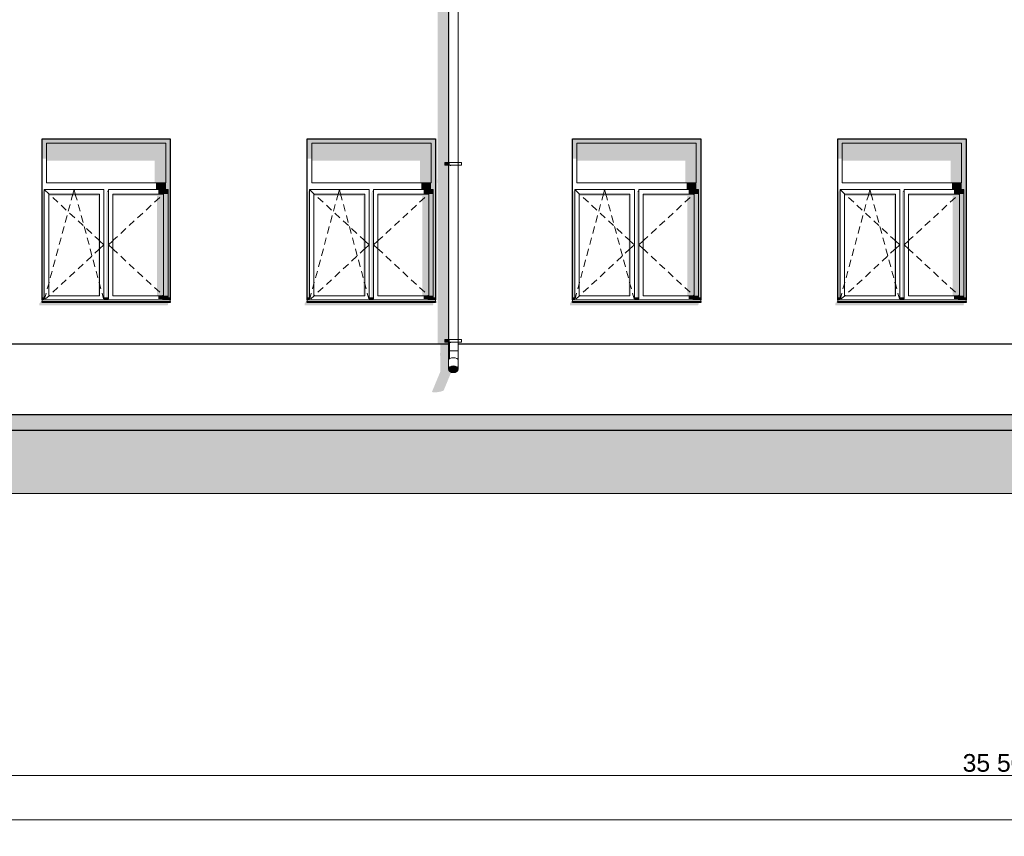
# Model space of a CAD drawing. Header units: millimetres. Extents: x -95523 to 190468, y -7401 to 17692.
# Tile 74 of 139: x 74095 to 85230, y -5385 to 3848. Entities that reach past the tile are written whole.
import ezdxf

# ---------------------------------------------------------------- set-up
doc = ezdxf.new("R2010")
doc.units = ezdxf.units.MM
doc.header["$MEASUREMENT"] = 0
for name, color, linetype, lineweight in [('1 Молдинги_Ном._пера__120', 7, 'Continuous', 5), ('1_Цоколь_Ном._пера__21', 7, 'Continuous', 30), ('2D - Общий_Ном._пера__120', 7, 'Continuous', 5), ('2D - Общий_Ном._пера__2', 8, 'Continuous', 15), ('Конструктив - Стены Несущие_Ном._пера__21', 7, 'Continuous', 30), ('Новый_1 ВОДОСТОК_Ном._пера__120', 7, 'Continuous', 5), ('Новый_Размер - Общий_Ном._пера__1', 7, 'Continuous', 15), ('Окна Archicad_Ном._пера__120', 7, 'Continuous', 5), ('Окна Archicad_Ном._пера__21', 7, 'Continuous', 30), ('Размер - Общий_Ном._пера__1', 7, 'Continuous', 15)]:
    doc.layers.add(name, color=color, linetype=linetype, lineweight=lineweight)
for name, color, linetype in [('1_Цоколь', 7, 'Continuous'), ('Конструктив - Стены Несущие', 7, 'Continuous'), ('Новый_1 ВОДОСТОК', 7, 'Continuous'), ('Новый_Размер - Общий', 7, 'Continuous'), ('Окна Archicad', 7, 'Continuous'), ('Размер - Общий', 7, 'Continuous')]:
    doc.layers.add(name, color=color, linetype=linetype)
doc.styles.add('СГЕНЕРИР_СТИЛЬ_2', font='arial.ttf')
doc.dimstyles.new('СГЕНЕРИР_СТИЛЬ__1', dxfattribs={"dimtxt": 200, "dimasz": 190, "dimexe": 0.18, "dimexo": 0.0625, "dimgap": 0, "dimtad": 1, "dimtih": 1, "dimtoh": 1, "dimdec": 0, "dimzin": 0, "dimdsep": 46, "dimtxsty": 'СГЕНЕРИР_СТИЛЬ_2', "dimblk": 'ARROWHEAD_6', "dimblk1": 'ARROWHEAD_6', "dimblk2": 'ARROWHEAD_6', "dimcen": 0.09, "dimclrd": 7, "dimclre": 7, "dimclrt": 7, "dimazin": 0, "dimtfac": 1, "dimtdec": 4, "dimtmove": 0, "dimatfit": 3, "dimfxl": 1, "dimtolj": 1, "dimtzin": 0, "dimarcsym": 0})

# ---------------------------------------------------------------- blocks, each defined once
blk = doc.blocks.new('Элемент Разреза_3_1', base_point=(95181, -198))
at = {"layer": 'Конструктив - Стены Несущие', "linetype": 'Continuous', "lineweight": 0, "true_color": 0x000000}
for points in [[(78819, 2035), (78819, 2005), (78822, 1997), (78822, 182), (78943, 182), (78943, 202), (78903, 202), (78903, 232), (78943, 232), (78943, 2202), (78903, 2202), (78903, 2232), (78943, 2232), (78943, 3652), (78822, 3652), (78822, 2048)], [(74318, 638), (74318, 618), (75768, 618), (75778, 642), (75771, 642), (75778, 652), (74348, 652), (74348, 682)], [(77317, 618), (78767, 618), (78777, 642), (78770, 642), (78777, 652), (77347, 652), (77347, 682), (77317, 638)], [(80347, 682), (80317, 638), (80317, 618), (81767, 618), (81777, 642), (81770, 642), (81777, 652), (80347, 652)], [(83318, 638), (83318, 618), (84768, 618), (84778, 642), (84770, 642), (84777, 652), (83348, 652), (83348, 682)]]:
    blk.add_hatch(color=18, dxfattribs=at).paths.add_polyline_path(points)
blk = doc.blocks.new('Элемент Разреза_20_1', base_point=(95181, -198))
at = {"layer": 'Окна Archicad', "linetype": 'Continuous', "lineweight": 0, "true_color": 0x000000}
for points in [[(75748, 2452), (75798, 2452), (75798, 2502), (74348, 2502), (74348, 2452), (74398, 2452)], [(74398, 2452), (74348, 2452), (74348, 2276), (74398, 2276)], [(75748, 2452), (74398, 2452), (74398, 2255), (75623, 2255), (75623, 2002), (75748, 2002)], [(75748, 2452), (75748, 2002), (75748, 1927), (75773, 1927), (75773, 702), (75798, 702), (75798, 2452)], [(74373, 1927), (74348, 1892), (74348, 702), (74373, 702)], [(75080, 1902), (75073, 1892), (75073, 702), (75098, 702), (75098, 1902)], [(75080, 1902), (75098, 1902), (75098, 1927)], [(75748, 2002), (75638, 2002), (75638, 1927), (75748, 1927)], [(75663, 1877), (75773, 1877), (75773, 1927), (75663, 1927)], [(74423, 1856), (74983, 1856), (74983, 727), (74998, 727), (74998, 1877), (74423, 1877)], [(75723, 1877), (75148, 1877), (75148, 1856), (75648, 1856), (75648, 727), (75723, 727)], [(75723, 727), (75773, 727), (75773, 1877), (75723, 1877)], [(74373, 702), (74349, 702), (74349, 692), (74373, 692)], [(74373, 692), (74349, 692), (74373, 691)], [(75074, 692), (75098, 692), (75098, 702), (75074, 702)], [(75098, 691), (75098, 692), (75074, 692)], [(75663, 727), (75663, 691), (75773, 691), (75773, 727)], [(75798, 682), (75798, 692), (75773, 692), (75773, 691), (75663, 691)], [(75773, 702), (75773, 692), (75798, 692), (75798, 702)], [(74348, 652), (75798, 652), (75798, 661), (74348, 661)]]:
    blk.add_hatch(color=18, dxfattribs=at).paths.add_polyline_path(points)
at = {"layer": 'Окна Archicad_Ном._пера__120', "color": 7, "linetype": 'Continuous', "lineweight": 5}
for p, q in [((74398, 2002), (74398, 2452)), ((74398, 2452), (75748, 2452)), ((75748, 2452), (75748, 2002)), ((74373, 1927), (74373, 1877)), ((75048, 1927), (74373, 1927)), ((74373, 1927), (74427, 1877)), ((75748, 2002), (74398, 2002)), ((74697, 1877), (74711, 1927)), ((74724, 1877), (74711, 1927)), ((75048, 1877), (75048, 1927)), ((75098, 1927), (75098, 1877)), ((75773, 1927), (75098, 1927)), ((75773, 1927), (75719, 1877)), ((75773, 1877), (75773, 1927)), ((74373, 1877), (74373, 727)), ((74423, 727), (74423, 1877)), ((74423, 1877), (74998, 1877)), ((74427, 1877), (74432, 1873)), ((74468, 1839), (74527, 1785)), ((74678, 1807), (74690, 1850)), ((74690, 1850), (74697, 1877)), ((74731, 1850), (74724, 1877)), ((74743, 1807), (74731, 1850)), ((74998, 1877), (74998, 727)), ((75048, 727), (75048, 1877)), ((75098, 1877), (75098, 727)), ((75148, 727), (75148, 1877)), ((75148, 1877), (75723, 1877)), ((75678, 1839), (75619, 1785)), ((75719, 1877), (75714, 1873)), ((75723, 1877), (75723, 727)), ((75773, 727), (75773, 1877)), ((74564, 1751), (74622, 1696)), ((74644, 1682), (74665, 1759)), ((74777, 1682), (74756, 1759)), ((75582, 1751), (75524, 1696)), ((74610, 1556), (74631, 1633)), ((74659, 1662), (74718, 1608)), ((74755, 1574), (74813, 1520)), ((74811, 1556), (74790, 1633)), ((75391, 1574), (75333, 1520)), ((75487, 1662), (75428, 1608)), ((74576, 1430), (74597, 1508)), ((74845, 1430), (74824, 1508)), ((74850, 1486), (74909, 1431)), ((75296, 1486), (75237, 1431)), ((74542, 1305), (74563, 1382)), ((74879, 1305), (74858, 1382)), ((74945, 1398), (74989, 1357)), ((74989, 1357), (74998, 1349)), ((74998, 1349), (75048, 1302)), ((75148, 1349), (75098, 1302)), ((75157, 1357), (75148, 1349)), ((75201, 1398), (75157, 1357)), ((74509, 1179), (74529, 1257)), ((74912, 1179), (74892, 1257)), ((74945, 1207), (74989, 1248)), ((74989, 1248), (74998, 1256)), ((74998, 1256), (75048, 1302)), ((75148, 1256), (75098, 1302)), ((75157, 1248), (75148, 1256)), ((75201, 1207), (75157, 1248)), ((74475, 1054), (74496, 1131)), ((74850, 1119), (74909, 1173)), ((74946, 1054), (74925, 1131)), ((75296, 1119), (75237, 1173)), ((74441, 928), (74462, 1006)), ((74755, 1031), (74813, 1085)), ((74980, 928), (74959, 1006)), ((75391, 1031), (75333, 1085)), ((74564, 854), (74622, 908)), ((74659, 942), (74718, 997)), ((75487, 942), (75428, 997)), ((75582, 854), (75524, 908)), ((74407, 803), (74423, 863)), ((74423, 863), (74428, 880)), ((74468, 766), (74527, 820)), ((74998, 863), (74993, 880)), ((75014, 803), (74998, 863)), ((75678, 766), (75619, 820)), ((74348, 702), (74373, 702)), ((74348, 692), (74373, 692)), ((74348, 682), (74348, 681)), ((74348, 681), (74348, 661)), ((74348, 681), (75798, 681)), ((74373, 727), (74373, 691)), ((74377, 691), (74394, 755)), ((74388, 691), (74427, 727)), ((74998, 727), (74423, 727)), ((74427, 727), (74432, 732)), ((75044, 691), (75027, 755)), ((75048, 691), (75048, 727)), ((75048, 702), (75098, 702)), ((75048, 692), (75098, 692)), ((75098, 727), (75098, 691)), ((75723, 727), (75148, 727)), ((75719, 727), (75714, 732)), ((75758, 691), (75719, 727)), ((75773, 691), (75773, 727)), ((75773, 702), (75798, 702)), ((75773, 692), (75798, 692)), ((75798, 682), (75798, 681)), ((75798, 681), (75798, 661)), ((74348, 661), (75798, 661))]:
    blk.add_line(p, q, dxfattribs=at)
at = {"layer": 'Окна Archicad_Ном._пера__21', "color": 7, "linetype": 'Continuous', "lineweight": 30}
for p, q in [((74348, 682), (74348, 2502)), ((74348, 2502), (75798, 2502)), ((75798, 2502), (75798, 682)), ((74348, 652), (74348, 661)), ((75798, 652), (74348, 652)), ((75798, 661), (75798, 652))]:
    blk.add_line(p, q, dxfattribs=at)
blk = doc.blocks.new('Элемент Разреза_21_1', base_point=(95181, -198))
at = {"layer": 'Окна Archicad', "linetype": 'Continuous', "lineweight": 0, "true_color": 0x000000}
for points in [[(77347, 2452), (77397, 2452), (78747, 2452), (78797, 2452), (78797, 2502), (77347, 2502)], [(77347, 2276), (77397, 2276), (77397, 2452), (77347, 2452)], [(78747, 2452), (77397, 2452), (77397, 2255), (78622, 2255), (78622, 2002), (78747, 2002)], [(78772, 1927), (78772, 702), (78797, 702), (78797, 2452), (78747, 2452), (78747, 2002), (78747, 1927)], [(77372, 1927), (77347, 1892), (77347, 702), (77372, 702)], [(78072, 1892), (78072, 702), (78097, 702), (78097, 1902), (78080, 1902)], [(78080, 1902), (78097, 1902), (78097, 1927)], [(78747, 2002), (78637, 2002), (78637, 1927), (78747, 1927)], [(78662, 1877), (78772, 1877), (78772, 1927), (78662, 1927)], [(77422, 1856), (77982, 1856), (77982, 727), (77997, 727), (77997, 1877), (77422, 1877)], [(78722, 1877), (78147, 1877), (78147, 1856), (78647, 1856), (78647, 727), (78722, 727)], [(78722, 727), (78772, 727), (78772, 1877), (78722, 1877)], [(77348, 692), (77372, 692), (77372, 702), (77348, 702)], [(77372, 692), (77348, 692), (77372, 691)], [(78073, 702), (78073, 692), (78097, 692), (78097, 702)], [(78073, 692), (78097, 691), (78097, 692)], [(78772, 727), (78662, 727), (78662, 691), (78772, 691)], [(78797, 682), (78797, 692), (78772, 692), (78772, 691), (78662, 691)], [(78772, 702), (78772, 692), (78797, 692), (78797, 702)], [(77347, 652), (78797, 652), (78797, 661), (77347, 661)]]:
    blk.add_hatch(color=18, dxfattribs=at).paths.add_polyline_path(points)
at = {"layer": 'Окна Archicad_Ном._пера__120', "color": 7, "linetype": 'Continuous', "lineweight": 5}
for p, q in [((77397, 2002), (77397, 2452)), ((77397, 2452), (78747, 2452)), ((78747, 2452), (78747, 2002)), ((77372, 1927), (77372, 1877)), ((78047, 1927), (77372, 1927)), ((77372, 1927), (77426, 1877)), ((78747, 2002), (77397, 2002)), ((77696, 1877), (77710, 1927)), ((77723, 1877), (77710, 1927)), ((78047, 1877), (78047, 1927)), ((78097, 1927), (78097, 1877)), ((78772, 1927), (78097, 1927)), ((78772, 1927), (78718, 1877)), ((78772, 1877), (78772, 1927)), ((77372, 1877), (77372, 727)), ((77422, 727), (77422, 1877)), ((77422, 1877), (77997, 1877)), ((77426, 1877), (77431, 1873)), ((77468, 1839), (77526, 1785)), ((77677, 1807), (77689, 1850)), ((77689, 1850), (77696, 1877)), ((77731, 1850), (77723, 1877)), ((77742, 1807), (77731, 1850)), ((77997, 1877), (77997, 727)), ((78047, 727), (78047, 1877)), ((78097, 1877), (78097, 727)), ((78147, 727), (78147, 1877)), ((78147, 1877), (78722, 1877)), ((78677, 1839), (78618, 1785)), ((78718, 1877), (78713, 1873)), ((78722, 1877), (78722, 727)), ((78772, 727), (78772, 1877)), ((77563, 1751), (77622, 1696)), ((77643, 1682), (77664, 1759)), ((77776, 1682), (77755, 1759)), ((78581, 1751), (78523, 1696)), ((77609, 1556), (77630, 1633)), ((77658, 1662), (77717, 1608)), ((77754, 1574), (77812, 1520)), ((77810, 1556), (77789, 1633)), ((78391, 1574), (78332, 1520)), ((78486, 1662), (78427, 1608)), ((77576, 1430), (77596, 1508)), ((77844, 1430), (77823, 1508)), ((77849, 1486), (77908, 1431)), ((78295, 1486), (78237, 1431)), ((77542, 1305), (77562, 1382)), ((77878, 1305), (77857, 1382)), ((77945, 1398), (77988, 1357)), ((77988, 1357), (77997, 1349)), ((77997, 1349), (78047, 1302)), ((78147, 1349), (78097, 1302)), ((78156, 1357), (78147, 1349)), ((78200, 1398), (78156, 1357)), ((77508, 1179), (77529, 1257)), ((77912, 1179), (77891, 1257)), ((77945, 1207), (77988, 1248)), ((77988, 1248), (77997, 1256)), ((77997, 1256), (78047, 1302)), ((78147, 1256), (78097, 1302)), ((78156, 1248), (78147, 1256)), ((78200, 1207), (78156, 1248)), ((77474, 1054), (77495, 1131)), ((77849, 1119), (77908, 1173)), ((77946, 1054), (77925, 1131)), ((78295, 1119), (78237, 1173)), ((77440, 928), (77461, 1006)), ((77754, 1031), (77812, 1085)), ((77979, 928), (77959, 1006)), ((78391, 1031), (78332, 1085)), ((77563, 854), (77622, 908)), ((77658, 942), (77717, 997)), ((78486, 942), (78427, 997)), ((78581, 854), (78523, 908)), ((77406, 803), (77422, 863)), ((77422, 863), (77427, 880)), ((77468, 766), (77526, 820)), ((77997, 863), (77992, 880)), ((78013, 803), (77997, 863)), ((78677, 766), (78618, 820)), ((77347, 702), (77372, 702)), ((77347, 692), (77372, 692)), ((77347, 682), (77347, 681)), ((77347, 681), (77347, 661)), ((77347, 681), (78797, 681)), ((77372, 727), (77372, 691)), ((77376, 691), (77393, 755)), ((77387, 691), (77426, 727)), ((77997, 727), (77422, 727)), ((77426, 727), (77431, 732)), ((78044, 691), (78026, 755)), ((78047, 691), (78047, 727)), ((78047, 702), (78097, 702)), ((78047, 692), (78097, 692)), ((78097, 727), (78097, 691)), ((78722, 727), (78147, 727)), ((78718, 727), (78713, 732)), ((78758, 691), (78718, 727)), ((78772, 691), (78772, 727)), ((78772, 702), (78797, 702)), ((78772, 692), (78797, 692)), ((78797, 682), (78797, 681)), ((78797, 681), (78797, 661)), ((77347, 661), (78797, 661))]:
    blk.add_line(p, q, dxfattribs=at)
at = {"layer": 'Окна Archicad_Ном._пера__21', "color": 7, "linetype": 'Continuous', "lineweight": 30}
for p, q in [((77347, 2502), (78797, 2502)), ((77347, 682), (77347, 2502)), ((78797, 2502), (78797, 682)), ((77347, 652), (77347, 661)), ((78797, 652), (77347, 652)), ((78797, 661), (78797, 652))]:
    blk.add_line(p, q, dxfattribs=at)
blk = doc.blocks.new('Элемент Разреза_22_1', base_point=(95181, -198))
at = {"layer": 'Окна Archicad', "linetype": 'Continuous', "lineweight": 0, "true_color": 0x000000}
for points in [[(80347, 2452), (80397, 2452), (81747, 2452), (81797, 2452), (81797, 2502), (80347, 2502)], [(80347, 2276), (80397, 2276), (80397, 2452), (80347, 2452)], [(80397, 2255), (81622, 2255), (81622, 2002), (81747, 2002), (81747, 2452), (80397, 2452)], [(81772, 1927), (81772, 702), (81797, 702), (81797, 2452), (81747, 2452), (81747, 2002), (81747, 1927)], [(80347, 702), (80372, 702), (80372, 1927), (80347, 1892)], [(81072, 702), (81097, 702), (81097, 1902), (81079, 1902), (81072, 1892)], [(81079, 1902), (81097, 1902), (81097, 1927)], [(81747, 2002), (81637, 2002), (81637, 1927), (81747, 1927)], [(81662, 1877), (81772, 1877), (81772, 1927), (81662, 1927)], [(80422, 1856), (80982, 1856), (80982, 727), (80997, 727), (80997, 1877), (80422, 1877)], [(81147, 1877), (81147, 1856), (81647, 1856), (81647, 727), (81722, 727), (81722, 1877)], [(81722, 727), (81772, 727), (81772, 1877), (81722, 1877)], [(80348, 702), (80348, 692), (80372, 692), (80372, 702)], [(80372, 692), (80348, 692), (80372, 691)], [(81073, 692), (81097, 692), (81097, 702), (81073, 702)], [(81097, 692), (81073, 692), (81097, 691)], [(81772, 727), (81662, 727), (81662, 691), (81772, 691)], [(81797, 682), (81797, 692), (81772, 692), (81772, 691), (81662, 691)], [(81772, 692), (81797, 692), (81797, 702), (81772, 702)], [(80347, 661), (80347, 652), (81797, 652), (81797, 661)]]:
    blk.add_hatch(color=18, dxfattribs=at).paths.add_polyline_path(points)
at = {"layer": 'Окна Archicad_Ном._пера__120', "color": 7, "linetype": 'Continuous', "lineweight": 5}
for p, q in [((80397, 2002), (80397, 2452)), ((80397, 2452), (81747, 2452)), ((81747, 2452), (81747, 2002)), ((80372, 1927), (80372, 1877)), ((81047, 1927), (80372, 1927)), ((80372, 1927), (80426, 1877)), ((81747, 2002), (80397, 2002)), ((80696, 1877), (80710, 1927)), ((80723, 1877), (80710, 1927)), ((81047, 1877), (81047, 1927)), ((81097, 1927), (81097, 1877)), ((81772, 1927), (81097, 1927)), ((81772, 1927), (81718, 1877)), ((81772, 1877), (81772, 1927)), ((80372, 1877), (80372, 727)), ((80422, 727), (80422, 1877)), ((80422, 1877), (80997, 1877)), ((80426, 1877), (80431, 1873)), ((80467, 1839), (80526, 1785)), ((80677, 1807), (80689, 1850)), ((80689, 1850), (80696, 1877)), ((80730, 1850), (80723, 1877)), ((80742, 1807), (80730, 1850)), ((80997, 1877), (80997, 727)), ((81047, 727), (81047, 1877)), ((81097, 1877), (81097, 727)), ((81147, 727), (81147, 1877)), ((81147, 1877), (81722, 1877)), ((81677, 1839), (81618, 1785)), ((81718, 1877), (81713, 1873)), ((81722, 1877), (81722, 727)), ((81772, 727), (81772, 1877)), ((80563, 1751), (80622, 1696)), ((80643, 1682), (80664, 1759)), ((80776, 1682), (80755, 1759)), ((81581, 1751), (81523, 1696)), ((80609, 1556), (80630, 1633)), ((80658, 1662), (80717, 1608)), ((80754, 1574), (80812, 1520)), ((80810, 1556), (80789, 1633)), ((81391, 1574), (81332, 1520)), ((81486, 1662), (81427, 1608)), ((80575, 1430), (80596, 1508)), ((80844, 1430), (80823, 1508)), ((80849, 1486), (80908, 1431)), ((81295, 1486), (81236, 1431)), ((80541, 1305), (80562, 1382)), ((80878, 1305), (80857, 1382)), ((80944, 1398), (80988, 1357)), ((80988, 1357), (80997, 1349)), ((80997, 1349), (81047, 1302)), ((81147, 1349), (81097, 1302)), ((81156, 1357), (81147, 1349)), ((81200, 1398), (81156, 1357)), ((80508, 1179), (80528, 1257)), ((80912, 1179), (80891, 1257)), ((80944, 1207), (80988, 1248)), ((80988, 1248), (80997, 1256)), ((80997, 1256), (81047, 1302)), ((81147, 1256), (81097, 1302)), ((81156, 1248), (81147, 1256)), ((81200, 1207), (81156, 1248)), ((80474, 1054), (80495, 1131)), ((80849, 1119), (80908, 1173)), ((80945, 1054), (80925, 1131)), ((81295, 1119), (81236, 1173)), ((80440, 928), (80461, 1006)), ((80754, 1031), (80812, 1085)), ((80979, 928), (80958, 1006)), ((81391, 1031), (81332, 1085)), ((80563, 854), (80622, 908)), ((80658, 942), (80717, 997)), ((81486, 942), (81427, 997)), ((81581, 854), (81523, 908)), ((80406, 803), (80422, 863)), ((80422, 863), (80427, 880)), ((80467, 766), (80526, 820)), ((80997, 863), (80992, 880)), ((81013, 803), (80997, 863)), ((81677, 766), (81618, 820)), ((80347, 702), (80372, 702)), ((80347, 692), (80372, 692)), ((80347, 682), (80347, 681)), ((80347, 681), (80347, 661)), ((80347, 681), (81797, 681)), ((80372, 727), (80372, 691)), ((80376, 691), (80393, 755)), ((80387, 691), (80426, 727)), ((80997, 727), (80422, 727)), ((80426, 727), (80431, 732)), ((81043, 691), (81026, 755)), ((81047, 691), (81047, 727)), ((81047, 702), (81097, 702)), ((81047, 692), (81097, 692)), ((81097, 727), (81097, 691)), ((81722, 727), (81147, 727)), ((81718, 727), (81713, 732)), ((81757, 691), (81718, 727)), ((81772, 691), (81772, 727)), ((81772, 702), (81797, 702)), ((81772, 692), (81797, 692)), ((81797, 682), (81797, 681)), ((81797, 681), (81797, 661)), ((80347, 661), (81797, 661))]:
    blk.add_line(p, q, dxfattribs=at)
at = {"layer": 'Окна Archicad_Ном._пера__21', "color": 7, "linetype": 'Continuous', "lineweight": 30}
for p, q in [((80347, 682), (80347, 2502)), ((80347, 2502), (81797, 2502)), ((81797, 2502), (81797, 682)), ((80347, 652), (80347, 661)), ((81797, 652), (80347, 652)), ((81797, 661), (81797, 652))]:
    blk.add_line(p, q, dxfattribs=at)
blk = doc.blocks.new('Элемент Разреза_23_1', base_point=(95181, -198))
at = {"layer": 'Окна Archicad', "linetype": 'Continuous', "lineweight": 0, "true_color": 0x000000}
for points in [[(83348, 2502), (83348, 2452), (83398, 2452), (84748, 2452), (84798, 2452), (84798, 2502)], [(83348, 2452), (83348, 2276), (83398, 2276), (83398, 2452)], [(83398, 2255), (84623, 2255), (84623, 2002), (84748, 2002), (84748, 2452), (83398, 2452)], [(84773, 1927), (84773, 702), (84798, 702), (84798, 2452), (84748, 2452), (84748, 2002), (84748, 1927)], [(83348, 702), (83373, 702), (83373, 1927), (83348, 1892)], [(84073, 1892), (84073, 702), (84098, 702), (84098, 1902), (84080, 1902)], [(84080, 1902), (84098, 1902), (84098, 1927)], [(84748, 2002), (84638, 2002), (84638, 1927), (84748, 1927)], [(84663, 1877), (84773, 1877), (84773, 1927), (84663, 1927)], [(83423, 1856), (83983, 1856), (83983, 727), (83998, 727), (83998, 1877), (83423, 1877)], [(84148, 1877), (84148, 1856), (84648, 1856), (84648, 727), (84723, 727), (84723, 1877)], [(84723, 727), (84773, 727), (84773, 1877), (84723, 1877)], [(83349, 692), (83373, 692), (83373, 702), (83349, 702)], [(83373, 692), (83349, 692), (83373, 691)], [(84098, 702), (84074, 702), (84074, 692), (84098, 692)], [(84074, 692), (84098, 691), (84098, 692)], [(84663, 727), (84663, 691), (84773, 691), (84773, 727)], [(84773, 691), (84663, 691), (84798, 682), (84798, 692), (84773, 692)], [(84798, 702), (84773, 702), (84773, 692), (84798, 692)], [(83348, 652), (84798, 652), (84798, 661), (83348, 661)]]:
    blk.add_hatch(color=18, dxfattribs=at).paths.add_polyline_path(points)
at = {"layer": 'Окна Archicad_Ном._пера__120', "color": 7, "linetype": 'Continuous', "lineweight": 5}
for p, q in [((83398, 2002), (83398, 2452)), ((83398, 2452), (84748, 2452)), ((84748, 2452), (84748, 2002)), ((83373, 1927), (83373, 1877)), ((84048, 1927), (83373, 1927)), ((83373, 1927), (83427, 1877)), ((84748, 2002), (83398, 2002)), ((83697, 1877), (83710, 1927)), ((83724, 1877), (83710, 1927)), ((84048, 1877), (84048, 1927)), ((84098, 1927), (84098, 1877)), ((84773, 1927), (84098, 1927)), ((84773, 1927), (84719, 1877)), ((84773, 1877), (84773, 1927)), ((83373, 1877), (83373, 727)), ((83423, 727), (83423, 1877)), ((83423, 1877), (83998, 1877)), ((83427, 1877), (83431, 1873)), ((83468, 1839), (83527, 1785)), ((83677, 1807), (83689, 1850)), ((83689, 1850), (83697, 1877)), ((83731, 1850), (83724, 1877)), ((83743, 1807), (83731, 1850)), ((83998, 1877), (83998, 727)), ((84048, 727), (84048, 1877)), ((84098, 1877), (84098, 727)), ((84148, 727), (84148, 1877)), ((84148, 1877), (84723, 1877)), ((84677, 1839), (84618, 1785)), ((84719, 1877), (84714, 1873)), ((84723, 1877), (84723, 727)), ((84773, 727), (84773, 1877)), ((83563, 1751), (83622, 1696)), ((83644, 1682), (83664, 1759)), ((83776, 1682), (83756, 1759)), ((84582, 1751), (84523, 1696)), ((83610, 1556), (83631, 1633)), ((83659, 1662), (83717, 1608)), ((83754, 1574), (83813, 1520)), ((83810, 1556), (83789, 1633)), ((84391, 1574), (84332, 1520)), ((84486, 1662), (84428, 1608)), ((83576, 1430), (83597, 1508)), ((83844, 1430), (83823, 1508)), ((83849, 1486), (83908, 1431)), ((84296, 1486), (84237, 1431)), ((83542, 1305), (83563, 1382)), ((83878, 1305), (83857, 1382)), ((83945, 1398), (83989, 1357)), ((83989, 1357), (83998, 1349)), ((83998, 1349), (84048, 1302)), ((84148, 1349), (84098, 1302)), ((84156, 1357), (84148, 1349)), ((84200, 1398), (84156, 1357)), ((83508, 1179), (83529, 1257)), ((83912, 1179), (83891, 1257)), ((83945, 1207), (83989, 1248)), ((83989, 1248), (83998, 1256)), ((83998, 1256), (84048, 1302)), ((84148, 1256), (84098, 1302)), ((84156, 1248), (84148, 1256)), ((84200, 1207), (84156, 1248)), ((83474, 1054), (83495, 1131)), ((83849, 1119), (83908, 1173)), ((83946, 1054), (83925, 1131)), ((84296, 1119), (84237, 1173)), ((83440, 928), (83461, 1006)), ((83754, 1031), (83813, 1085)), ((83980, 928), (83959, 1006)), ((84391, 1031), (84332, 1085)), ((83563, 854), (83622, 908)), ((83659, 942), (83717, 997)), ((84486, 942), (84428, 997)), ((84582, 854), (84523, 908)), ((83406, 803), (83423, 863)), ((83423, 863), (83427, 880)), ((83468, 766), (83527, 820)), ((83998, 863), (83993, 880)), ((84014, 803), (83998, 863)), ((84677, 766), (84618, 820)), ((83348, 702), (83373, 702)), ((83348, 692), (83373, 692)), ((83348, 682), (83348, 681)), ((83348, 681), (83348, 661)), ((83348, 681), (84798, 681)), ((83373, 727), (83373, 691)), ((83376, 691), (83393, 755)), ((83387, 691), (83427, 727)), ((83998, 727), (83423, 727)), ((83427, 727), (83431, 732)), ((84044, 691), (84027, 755)), ((84048, 691), (84048, 727)), ((84048, 702), (84098, 702)), ((84048, 692), (84098, 692)), ((84098, 727), (84098, 691)), ((84723, 727), (84148, 727)), ((84719, 727), (84714, 732)), ((84758, 691), (84719, 727)), ((84773, 691), (84773, 727)), ((84773, 702), (84798, 702)), ((84773, 692), (84798, 692)), ((84798, 682), (84798, 681)), ((84798, 681), (84798, 661)), ((83348, 661), (84798, 661))]:
    blk.add_line(p, q, dxfattribs=at)
at = {"layer": 'Окна Archicad_Ном._пера__21', "color": 7, "linetype": 'Continuous', "lineweight": 30}
for p, q in [((83348, 2502), (84798, 2502)), ((83348, 682), (83348, 2502)), ((84798, 2502), (84798, 682)), ((83348, 652), (83348, 661)), ((84798, 652), (83348, 652)), ((84798, 661), (84798, 652))]:
    blk.add_line(p, q, dxfattribs=at)
blk = doc.blocks.new('Элемент Разреза_36_1', base_point=(95181, -198))
at = {"layer": 'Конструктив - Стены Несущие', "linetype": 'Continuous', "lineweight": 0, "true_color": 0x000000}
blk.add_hatch(color=18, dxfattribs=at).paths.add_polyline_path([(67928, -617), (67928, -798), (96498, -798), (96498, -753), (87244, -753), (87244, -617)])
at = {"layer": 'Конструктив - Стены Несущие_Ном._пера__21', "color": 7, "linetype": 'Continuous', "lineweight": 30}
blk.add_line((96498, -798), (67928, -798), dxfattribs=at)
blk = doc.blocks.new('Элемент Разреза_39_1', base_point=(95181, -198))
at = {"layer": 'Конструктив - Стены Несущие', "linetype": 'Continuous', "lineweight": 0, "true_color": 0x000000}
blk.add_hatch(color=18, dxfattribs=at).paths.add_polyline_path([(78819, 6035), (78819, 6005), (78822, 5997), (78822, 4048), (78819, 4035), (78819, 4005), (78822, 3997), (78822, 3652), (78943, 3652), (78943, 4202), (78903, 4202), (78903, 4232), (78943, 4232), (78943, 6202), (78903, 6202), (78903, 6232), (78943, 6232), (78943, 7352), (78822, 7352), (78822, 6048)])
blk = doc.blocks.new('Элемент Разреза_225_1', base_point=(95181, -198))
at = {"layer": 'Новый_1 ВОДОСТОК', "linetype": 'Continuous', "lineweight": 0, "true_color": 0x000000}
for points in [[(78886, 10932), (78936, 10801), (79060, 10801), (79111, 10932)], [(78948, 10732), (78943, 10732), (78943, 10142), (78948, 10140)], [(78960, 10732), (78948, 10732), (78948, 10140), (78960, 10137)], [(78977, 10732), (78960, 10732), (78960, 10710), (78977, 10727)], [(78998, 10732), (78977, 10732), (78977, 10727)], [(79019, 10732), (78998, 10732), (79019, 10727)], [(79037, 10732), (79019, 10732), (79019, 10727), (79037, 10710)], [(79037, 10732), (79037, 10710), (79049, 10727), (79049, 10732)], [(79053, 10732), (79049, 10732), (79049, 10727)], [(78948, 10140), (78943, 10142), (78943, 9928), (78948, 9925)], [(78960, 10137), (78948, 10140), (78948, 9925), (78960, 9923)], [(78977, 10136), (78960, 10137), (78960, 9923), (78977, 9921)], [(78948, 9925), (78943, 9928), (78943, 9818), (78948, 9818)], [(78960, 9923), (78948, 9925), (78948, 9818), (78960, 9818)], [(78960, 9919), (78977, 9921), (78960, 9923)], [(78948, 9818), (78943, 9818), (78943, 8232), (78948, 8232)], [(78948, 9818), (78948, 8232), (78960, 8232), (78960, 9818)], [(78903, 8202), (78941, 8202), (78941, 8232), (78903, 8232)], [(78941, 8202), (78946, 8202), (78946, 8232), (78941, 8232)], [(78943, 6232), (78948, 6232), (78948, 8202), (78943, 8202)], [(78946, 8232), (78946, 8202), (78958, 8202), (78958, 8232)], [(78948, 6232), (78960, 6232), (78960, 8202), (78948, 8202)], [(78960, 8202), (78960, 8192), (78969, 8192), (78977, 8198), (78977, 8202)], [(78998, 8202), (78977, 8202), (78977, 8198), (78996, 8198), (78998, 8200)], [(79019, 8202), (78998, 8202), (78998, 8200), (79018, 8200), (79019, 8200)], [(79019, 8200), (79037, 8200), (79037, 8200), (79037, 8202), (79019, 8202)], [(79037, 8202), (79037, 8200), (79049, 8200), (79049, 8202)], [(79049, 8200), (79049, 8200), (79053, 8200), (79053, 8202), (79049, 8202)], [(78903, 6202), (78941, 6202), (78941, 6232), (78903, 6232)], [(78941, 6202), (78946, 6202), (78946, 6232), (78941, 6232)], [(78948, 6202), (78943, 6202), (78943, 4232), (78948, 4232)], [(78946, 6232), (78946, 6202), (78958, 6202), (78958, 6232)], [(78960, 6202), (78948, 6202), (78948, 4232), (78960, 4232)], [(78977, 6202), (78960, 6202), (78960, 6192), (78969, 6192), (78977, 6198)], [(78977, 6202), (78977, 6198), (78996, 6198), (78998, 6200), (78998, 6202)], [(79019, 6202), (78998, 6202), (78998, 6200), (79018, 6200), (79019, 6200)], [(79019, 6202), (79019, 6200), (79037, 6200), (79037, 6200), (79037, 6202)], [(79037, 6202), (79037, 6200), (79049, 6200), (79049, 6202)], [(79049, 6200), (79049, 6200), (79053, 6200), (79053, 6202), (79049, 6202)], [(78903, 4202), (78941, 4202), (78941, 4232), (78903, 4232)], [(78941, 4232), (78941, 4202), (78946, 4202), (78946, 4232)], [(78946, 4202), (78958, 4202), (78958, 4232), (78946, 4232)], [(78948, 4202), (78943, 4202), (78943, 2232), (78948, 2232)], [(78960, 4202), (78948, 4202), (78948, 2232), (78960, 2232)], [(78977, 4202), (78960, 4202), (78960, 4192), (78969, 4192), (78977, 4198)], [(78998, 4202), (78977, 4202), (78977, 4198), (78996, 4198), (78998, 4200)], [(79019, 4202), (78998, 4202), (78998, 4200), (79018, 4200), (79019, 4200)], [(79037, 4202), (79019, 4202), (79019, 4200), (79037, 4200), (79037, 4200)], [(79049, 4202), (79037, 4202), (79037, 4200), (79049, 4200)], [(79049, 4202), (79049, 4200), (79049, 4200), (79053, 4200), (79053, 4202)], [(78903, 2202), (78941, 2202), (78941, 2232), (78903, 2232)], [(78941, 2232), (78941, 2202), (78946, 2202), (78946, 2232)], [(78946, 2202), (78958, 2202), (78958, 2232), (78946, 2232)], [(78943, 2202), (78943, 232), (78948, 232), (78948, 2202)], [(78948, 232), (78960, 232), (78960, 2202), (78948, 2202)], [(78977, 2202), (78960, 2202), (78960, 2192), (78969, 2192), (78977, 2198)], [(78998, 2202), (78977, 2202), (78977, 2198), (78996, 2198), (78998, 2200)], [(79019, 2202), (78998, 2202), (78998, 2200), (79018, 2200), (79019, 2200)], [(79037, 2202), (79019, 2202), (79019, 2200), (79037, 2200), (79037, 2200)], [(79037, 2202), (79037, 2200), (79049, 2200), (79049, 2202)], [(79049, 2202), (79049, 2200), (79049, 2200), (79053, 2200), (79053, 2202)], [(78903, 202), (78941, 202), (78941, 232), (78903, 232)], [(78941, 232), (78941, 202), (78946, 202), (78946, 232)], [(78946, 202), (78958, 202), (78958, 232), (78946, 232)], [(78943, 102), (78948, 102), (78948, 202), (78943, 202)], [(78960, 202), (78948, 202), (78948, 102), (78960, 102)], [(78977, 202), (78960, 202), (78960, 192), (78969, 192), (78977, 198)], [(78998, 202), (78977, 202), (78977, 198), (78996, 198), (78998, 200)], [(78998, 202), (78998, 200), (79018, 200), (79019, 200), (79019, 202)], [(79037, 202), (79019, 202), (79019, 200), (79037, 200), (79037, 200)], [(79049, 202), (79037, 202), (79037, 200), (79049, 200)], [(79053, 202), (79049, 202), (79049, 200), (79049, 200), (79053, 200)], [(78943, 102), (78943, 2), (78948, 11), (78948, 102)], [(78948, 11), (78943, 2), (78943, -104), (78948, -89)], [(78960, 102), (78948, 102), (78948, 11), (78960, 18)], [(78948, 11), (78948, 5), (78960, 18)], [(78948, -89), (78943, -104), (78948, -119)], [(78948, -89), (78948, -119), (78960, -131), (78960, -76)], [(78960, -76), (78960, -131), (78977, -140), (78977, -71), (78977, -68)], [(78977, -68), (78977, -71), (78977, -140), (78998, -143), (78998, -65)], [(78998, -65), (78998, -143), (79019, -140), (79019, -71), (79019, -68)], [(79019, -68), (79019, -71), (79019, -140), (79037, -131), (79037, -76)], [(79037, -76), (79037, -131), (79049, -119), (79049, -89)], [(79049, -89), (79049, -119), (79053, -104)]]:
    blk.add_hatch(color=18, dxfattribs=at).paths.add_polyline_path(points)
at = {"layer": 'Новый_1 ВОДОСТОК_Ном._пера__120', "color": 7, "linetype": 'Continuous', "lineweight": 5}
for p, q in [((78843, 10952), (79153, 10952)), ((78843, 10952), (78843, 10932)), ((78843, 10932), (79153, 10932)), ((78886, 10932), (78943, 10782)), ((79053, 10782), (79111, 10932)), ((79153, 10932), (79153, 10952)), ((78943, 10782), (79053, 10782)), ((78943, 10782), (78943, 10732)), ((78943, 10732), (78943, 10142)), ((78943, 10732), (79053, 10732)), ((79053, 10732), (79053, 10782)), ((79053, 10732), (79053, 10142)), ((78943, 10142), (78943, 9928)), ((79053, 10142), (79053, 9928)), ((78943, 9928), (78943, 9818)), ((79053, 9928), (79053, 9818)), ((78943, 9818), (78943, 8232)), ((78948, 9818), (78943, 9818)), ((78960, 9818), (78948, 9818)), ((78977, 9818), (78960, 9818)), ((78998, 9818), (78977, 9818)), ((79019, 9818), (78998, 9818)), ((79037, 9818), (79019, 9818)), ((79049, 9818), (79037, 9818)), ((79053, 9818), (79049, 9818)), ((79053, 9818), (79053, 8232)), ((78903, 8232), (78941, 8232)), ((78903, 8202), (78903, 8232)), ((78903, 8202), (78941, 8202)), ((78941, 8232), (78946, 8232)), ((78941, 8202), (78941, 8232)), ((78941, 8202), (78946, 8202)), ((78943, 8202), (78943, 6232)), ((78946, 8232), (78958, 8232)), ((78946, 8202), (78958, 8202)), ((78958, 8232), (78977, 8232)), ((78958, 8202), (78977, 8202)), ((78977, 8232), (78998, 8232)), ((78977, 8202), (78998, 8202)), ((78998, 8232), (79020, 8232)), ((78998, 8202), (79020, 8202)), ((79020, 8232), (79039, 8232)), ((79020, 8202), (79039, 8202)), ((79039, 8232), (79051, 8232)), ((79039, 8202), (79051, 8202)), ((79051, 8232), (79055, 8232)), ((79051, 8202), (79055, 8202)), ((79053, 8202), (79053, 6232)), ((79055, 8232), (79093, 8232)), ((79055, 8202), (79055, 8232)), ((79055, 8202), (79093, 8202)), ((79093, 8202), (79093, 8232)), ((78903, 6232), (78941, 6232)), ((78903, 6202), (78903, 6232)), ((78903, 6202), (78941, 6202)), ((78941, 6232), (78946, 6232)), ((78941, 6202), (78941, 6232)), ((78941, 6202), (78946, 6202)), ((78943, 6202), (78943, 4232)), ((78946, 6232), (78958, 6232)), ((78946, 6202), (78958, 6202)), ((78958, 6232), (78977, 6232)), ((78958, 6202), (78977, 6202)), ((78977, 6232), (78998, 6232)), ((78977, 6202), (78998, 6202)), ((78998, 6232), (79020, 6232)), ((78998, 6202), (79020, 6202)), ((79020, 6232), (79039, 6232)), ((79020, 6202), (79039, 6202)), ((79039, 6232), (79051, 6232)), ((79039, 6202), (79051, 6202)), ((79051, 6232), (79055, 6232)), ((79051, 6202), (79055, 6202)), ((79053, 6202), (79053, 4232)), ((79055, 6232), (79093, 6232)), ((79055, 6202), (79055, 6232)), ((79055, 6202), (79093, 6202)), ((79093, 6202), (79093, 6232)), ((78903, 4232), (78941, 4232)), ((78903, 4202), (78903, 4232)), ((78941, 4232), (78946, 4232)), ((78941, 4202), (78941, 4232)), ((78946, 4232), (78958, 4232)), ((78958, 4232), (78977, 4232)), ((78977, 4232), (78998, 4232)), ((78998, 4232), (79020, 4232)), ((79020, 4232), (79039, 4232)), ((79039, 4232), (79051, 4232)), ((79051, 4232), (79055, 4232)), ((79055, 4232), (79093, 4232)), ((79055, 4202), (79055, 4232)), ((79093, 4202), (79093, 4232)), ((78903, 4202), (78941, 4202)), ((78941, 4202), (78946, 4202)), ((78943, 4202), (78943, 2232)), ((78946, 4202), (78958, 4202)), ((78958, 4202), (78977, 4202)), ((78977, 4202), (78998, 4202)), ((78998, 4202), (79020, 4202)), ((79020, 4202), (79039, 4202)), ((79039, 4202), (79051, 4202)), ((79051, 4202), (79055, 4202)), ((79053, 4202), (79053, 2232)), ((79055, 4202), (79093, 4202)), ((78903, 2232), (78941, 2232)), ((78903, 2202), (78903, 2232)), ((78941, 2232), (78946, 2232)), ((78941, 2202), (78941, 2232)), ((78946, 2232), (78958, 2232)), ((78958, 2232), (78977, 2232)), ((78977, 2232), (78998, 2232)), ((78998, 2232), (79020, 2232)), ((79020, 2232), (79039, 2232)), ((79039, 2232), (79051, 2232)), ((79051, 2232), (79055, 2232)), ((79055, 2232), (79093, 2232)), ((79055, 2202), (79055, 2232)), ((79093, 2202), (79093, 2232)), ((78903, 2202), (78941, 2202)), ((78941, 2202), (78946, 2202)), ((78943, 2202), (78943, 232)), ((78946, 2202), (78958, 2202)), ((78958, 2202), (78977, 2202)), ((78977, 2202), (78998, 2202)), ((78998, 2202), (79020, 2202)), ((79020, 2202), (79039, 2202)), ((79039, 2202), (79051, 2202)), ((79051, 2202), (79055, 2202)), ((79053, 2202), (79053, 232)), ((79055, 2202), (79093, 2202)), ((78903, 232), (78941, 232)), ((78903, 202), (78903, 232)), ((78941, 232), (78946, 232)), ((78941, 202), (78941, 232)), ((78946, 232), (78958, 232)), ((78958, 232), (78977, 232)), ((78977, 232), (78998, 232)), ((78998, 232), (79020, 232)), ((79020, 232), (79039, 232)), ((79039, 232), (79051, 232)), ((79051, 232), (79055, 232)), ((79055, 232), (79093, 232)), ((79055, 202), (79055, 232)), ((79093, 202), (79093, 232)), ((78903, 202), (78941, 202)), ((78941, 202), (78946, 202)), ((78943, 202), (78943, 102)), ((78946, 202), (78958, 202)), ((78958, 202), (78977, 202)), ((78977, 202), (78998, 202)), ((78998, 202), (79020, 202)), ((79020, 202), (79039, 202)), ((79039, 202), (79051, 202)), ((79051, 202), (79055, 202)), ((79053, 202), (79053, 102)), ((79055, 202), (79093, 202)), ((78948, 102), (78943, 102)), ((78943, 102), (78943, 2)), ((78943, 2), (78943, -104)), ((78960, 102), (78948, 102)), ((78960, 18), (78948, 11)), ((78977, 102), (78960, 102)), ((78977, 23), (78960, 18)), ((78998, 102), (78977, 102)), ((78998, 25), (78977, 23)), ((79019, 102), (78998, 102)), ((79019, 23), (78998, 25)), ((79037, 102), (79019, 102)), ((79037, 18), (79019, 23)), ((79049, 102), (79037, 102)), ((79049, 11), (79037, 18)), ((79053, 102), (79049, 102)), ((79053, 102), (79053, 2)), ((79053, 2), (79053, -104)), ((78948, -89), (78943, -104)), ((78943, -104), (78948, -119)), ((78960, -76), (78948, -89)), ((78977, -68), (78960, -76)), ((78998, -65), (78977, -68)), ((79019, -68), (78998, -65)), ((79037, -76), (79019, -68)), ((79049, -89), (79037, -76)), ((79053, -104), (79049, -89)), ((79049, -119), (79053, -104)), ((78948, -119), (78960, -131)), ((78960, -131), (78977, -140)), ((78977, -140), (78998, -143)), ((78998, -143), (79019, -140)), ((79019, -140), (79037, -131)), ((79037, -131), (79049, -119))]:
    blk.add_line(p, q, dxfattribs=at)
blk = doc.blocks.new('Элемент Разреза_514_1', base_point=(95181, -198))
at = {"layer": '1_Цоколь', "linetype": 'Continuous', "lineweight": 0, "true_color": 0x000000}
for points in [[(78758, -361), (78768, -365), (78786, -366), (78810, -365), (78836, -361), (78860, -356), (78880, -350), (78890, -344), (78975, -139), (78960, -131), (78948, -119), (78943, -104), (78943, 182), (78853, 182), (78853, 92), (78850, 79), (78850, 49), (78853, 41), (78853, -129), (78759, -356)], [(79053, 181), (79078, 181), (79080, 182), (79053, 182)]]:
    blk.add_hatch(color=18, dxfattribs=at).paths.add_polyline_path(points)
at = {"layer": '1_Цоколь_Ном._пера__21', "color": 7, "linetype": 'Continuous', "lineweight": 30}
for p, q in [((68153, 182), (78943, 182)), ((79053, 182), (87244, 182)), ((67146, -617), (87244, -617))]:
    blk.add_line(p, q, dxfattribs=at)
blk = doc.blocks.new('*D684', base_point=(95181, -198))
at = {"layer": 'Новый_Размер - Общий_Ном._пера__1', "color": 7, "linetype": 'Continuous', "lineweight": 15, "transparency": 16777216}
for p, q in [((67428, -5385), (67428, -5010)), ((187068, -5385), (187068, -5010)), ((67528, -5098), (67328, -5298)), ((186968, -5298), (187168, -5098)), ((67278, -5198), (67428, -5198)), ((67428, -5198), (187068, -5198)), ((187068, -5198), (187218, -5198))]:
    blk.add_line(p, q, dxfattribs=at)
at = {"layer": 'Новый_Размер - Общий_Ном._пера__1', "color": 7, "lineweight": 15, "transparency": 16777216, "insert": (126762, -5158), "char_height": 200, "attachment_point": 7, "style": 'СГЕНЕРИР_СТИЛЬ_2'}
blk.add_mtext('\\A1;119\\~640', dxfattribs=at)
blk = doc.blocks.new('ARROWHEAD_6')
at = {"color": 0, "linetype": 'Continuous', "lineweight": 0}
for p, q in [((0, 0), (-1, 0)), ((-0.5, -0.5), (0.5, 0.5))]:
    blk.add_line(p, q, dxfattribs=at)
blk = doc.blocks.new('*D686', base_point=(95181, -198))
at = {"layer": 'Размер - Общий_Ном._пера__1', "color": 7, "linetype": 'Continuous', "lineweight": 15, "transparency": 16777216}
for p, q in [((67428, -4885), (67428, -4510)), ((102928, -4885), (102928, -4510)), ((67528, -4598), (67328, -4798)), ((103028, -4598), (102828, -4798)), ((67278, -4698), (67428, -4698)), ((67428, -4698), (102928, -4698))]:
    blk.add_line(p, q, dxfattribs=at)
at = {"layer": 'Размер - Общий_Ном._пера__1', "color": 7, "lineweight": 15, "transparency": 16777216, "insert": (84759, -4658), "char_height": 200, "attachment_point": 7, "style": 'СГЕНЕРИР_СТИЛЬ_2'}
blk.add_mtext('\\A1;35\\~500', dxfattribs=at)

msp = doc.modelspace()

# ---------------------------------------------------------------- hatches: boundary and pattern name
at = {"layer": '2D - Общий_Ном._пера__2', "linetype": 'Continuous', "lineweight": 15}
h = msp.add_hatch(dxfattribs=at)
h.set_pattern_fill('ГРУНТ_02_0001', color=8, style=0, pattern_type=2)
h.set_pattern_definition([(45, (95180.82, -197.54), (-275.7716, 275.7716), []), (45, (95088.9, -105.6), (-551.543, 551.543), []), (45, (94997, -13.7), (-551.543, 551.543), []), (135, (94905.05, 78.23), (91.92388, 91.92388), [390, -390])])
h.paths.add_polyline_path([(63972.3, -587.5), (63972.3, -1510.1), (190421.3, -1510.1), (190421.7, -710.6), (187378, -707.5), (151894.2, -287.5), (151894.2, -798.5), (139152.1, -798.5), (139148.4, -347.5), (131727.6, -497.5), (129963.6, -497.5), (115348, -387.5), (115348.4, -570.6), (115208, -572), (102648, -697.5), (102648, -617.5), (96464.7, -617.5), (67116, -617.5), (67116, -587.5)])

# ---------------------------------------------------------------- linework, layer by layer
at = {"layer": '1 Молдинги_Ном._пера__120', "color": 7, "linetype": 'Continuous', "lineweight": 5}
msp.add_lwpolyline([(63859.8, -587.5), (67116, -587.5), (67116, -617.5), (96464.7, -617.5), (102618, -617.5), (102618, -697.5), (107898, -645), (115318, -570.9), (115318, -497.5), (115348, -497.5), (115348, -387.5), (129662.6, -487.5), (131727.6, -497.5), (139148.4, -347.5), (139152.1, -798.5), (151894.2, -798.5), (151894.2, -287.5), (187378, -707.5), (190421.7, -708)], dxfattribs=at)
at = {"layer": '2D - Общий_Ном._пера__120', "color": 7, "linetype": 'Continuous', "lineweight": 5, "flags": 128}
msp.add_lwpolyline([(63972.3, -587.5), (63972.3, -1510.1), (190421.3, -1510.1), (190421.7, -710.6), (187378, -707.5), (151894.2, -287.5), (151894.2, -798.5), (139152.1, -798.5), (139148.4, -347.5), (131727.6, -497.5), (129963.6, -497.5), (115348, -387.5), (115348.4, -570.6), (115208, -572), (102648, -697.5), (102648, -617.5), (96464.7, -617.5), (67116, -617.5), (67116, -587.5)], close=True, dxfattribs=at)

# ---------------------------------------------------------------- block references
at = {"layer": '1_Цоколь', "lineweight": 0}
msp.add_blockref('Элемент Разреза_514_1', (95180.8, -197.5), dxfattribs=at)
at = {"layer": 'Конструктив - Стены Несущие', "lineweight": 0}
for name in ['Элемент Разреза_39_1', 'Элемент Разреза_3_1', 'Элемент Разреза_36_1']:
    msp.add_blockref(name, (95180.8, -197.5), dxfattribs=at)
at = {"layer": 'Новый_1 ВОДОСТОК', "lineweight": 0}
msp.add_blockref('Элемент Разреза_225_1', (95180.8, -197.5), dxfattribs=at)
at = {"layer": 'Окна Archicad', "lineweight": 0}
for name in ['Элемент Разреза_20_1', 'Элемент Разреза_21_1', 'Элемент Разреза_22_1', 'Элемент Разреза_23_1']:
    msp.add_blockref(name, (95180.8, -197.5), dxfattribs=at)

# ---------------------------------------------------------------- dimensions: what is measured, and where the dimension line sits
at = {"layer": 'Новый_Размер - Общий', "color": 7, "linetype": 'Continuous', "lineweight": 15}
dim = msp.add_linear_dim(base=(187068, -5197.5), p1=(67428, -5197.5), p2=(187068, -5197.5), dimstyle='СГЕНЕРИР_СТИЛЬ__1', dxfattribs=at)
dim.commit()
dim.dimension.update_dxf_attribs({"geometry": '*D684', "text_midpoint": (127257.7, -5057.5), "dimtype": 160})
at = {"layer": 'Размер - Общий', "color": 7, "linetype": 'Continuous', "lineweight": 15}
dim = msp.add_linear_dim(base=(102928, -4697.5), p1=(67428, -4697.5), p2=(102928, -4697.5), dimstyle='СГЕНЕРИР_СТИЛЬ__1', dxfattribs=at)
dim.commit()
dim.dimension.update_dxf_attribs({"geometry": '*D686', "text_midpoint": (85177.7, -4557.5), "dimtype": 160})

doc.saveas('drawing.dxf')
